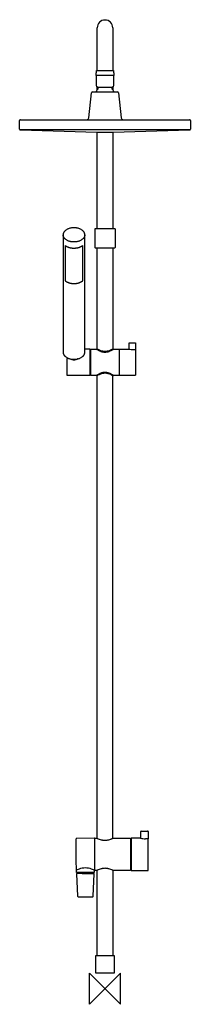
# Model space of a CAD drawing. Header units: millimetres. Extents: x -110 to 110, y -20 to 1247.
import ezdxf

# ---------------------------------------------------------------- set-up
doc = ezdxf.new("R2010")
doc.units = ezdxf.units.MM
doc.header["$MEASUREMENT"] = 0
doc.layers.add('ORIGIN', color=6, linetype='Continuous')
doc.layers.add('PLANNING', color=1, linetype='Continuous')

# ---------------------------------------------------------------- blocks, each defined once
blk = doc.blocks.new('130016_F')
at = {"layer": 'ORIGIN'}
for p, q in [((20, 20), (-20, -20)), ((-20, -20), (-20, 20)), ((-20, 20), (20, -20)), ((20, -20), (20, 20))]:
    blk.add_line(p, q, dxfattribs=at)
at = {"layer": 'PLANNING'}
for p, q in [((-11.5, 1175.2), (-11.5, 1162.4)), ((11.5, 1162.4), (11.5, 1175.2)), ((-16.1, 1154.4), (16.1, 1154.4)), ((-11.5, 1162.4), (-11.1, 1161.6)), ((-11.1, 1161.6), (-9.2, 1160.1)), ((-10, 1156.9), (-10, 1160.7)), ((-9.2, 1160.1), (9.2, 1160.1)), ((-9, 1157.9), (-9, 1160.1)), ((9, 1160.1), (9, 1157.9)), ((9.2, 1160.1), (11.1, 1161.6)), ((10, 1160.7), (10, 1156.9)), ((11.1, 1161.6), (11.5, 1162.4)), ((-20.8, 1120.7), (-17.6, 1153)), ((17.6, 1153), (20.8, 1120.7)), ((-110, 1106.3), (-110, 1117.4)), ((-109, 1118.4), (109, 1118.4)), ((110, 1117.4), (110, 1106.3)), ((109.1, 1105.3), (-109.1, 1105.3)), ((-109, 1105.3), (-10.4, 1102.4)), ((10.4, 1102.4), (109, 1105.3)), ((-10.4, 1102.4), (10.4, 1102.4)), ((-13, 977.8), (-13, 953.8)), ((13, 977.8), (13, 953.8)), ((-54, 970.3), (-54, 819.1)), ((-26, 819.1), (-26, 970.3)), ((-51.5, 956.6), (-51.5, 911.4)), ((-28.5, 911.4), (-28.5, 956.6)), ((46.5, 202.8), (55, 203)), ((-13.9, 193.7), (-36.8, 193.5)), ((-13.3, 157.8), (-13.3, 193.2)), ((-13.3, 193), (-13, 193)), ((-13, 193.4), (-12.7, 193.7)), ((-13, 152.5), (-13, 193.4)), ((-12.7, 193.7), (-10.1, 193.7)), ((10.1, 193.7), (32.7, 193.7)), ((32.7, 193.7), (33, 193.4)), ((33, 193.4), (33, 152.5)), ((33.6, 193.4), (33.6, 152.5)), ((46, 193.7), (33.9, 193.7)), ((46, 193.7), (46, 202.3)), ((55.3, 193.1), (52, 193.1)), ((55.5, 202.5), (55.6, 192.8)), ((55.6, 152.5), (55.6, 192.8)), ((-36.8, 149.8), (-36.8, 152.2)), ((-13.8, 152.2), (-13.8, 149.8)), ((-13.3, 153), (-13.3, 157.7)), ((-13.3, 153), (-13, 153)), ((-12.7, 152.2), (-13, 152.5)), ((-10.3, 152.2), (-12.7, 152.2)), ((-10.3, 152), (-10.3, 152.3)), ((10.3, 152.3), (10.3, 152)), ((32.7, 152.2), (10.3, 152.2)), ((33, 152.5), (32.7, 152.2)), ((33.9, 152.2), (55.3, 152.2)), ((-36.8, 148), (-35.3, 119)), ((-14.1, 149.5), (-36.5, 149.5)), ((-29.6, 148.5), (-36.3, 148.5)), ((-35.9, 149.5), (-35.8, 149.5)), ((-35.9, 149.5), (-35.9, 149.5)), ((-35.9, 149.5), (-35.9, 149.5)), ((-35.6, 149.2), (-35.6, 148.5)), ((-15.3, 119), (-13.8, 148)), ((-15, 149.2), (-15, 148.5)), ((-10.3, 150.6), (-10.3, 152)), ((-10.3, 43.3), (-10.3, 150.6)), ((10.3, 152), (10.3, 150.6)), ((10.3, 150.6), (10.3, 43.3)), ((-34.4, 118.5), (-32.2, 118.5)), ((-18.3, 118.5), (-15.8, 118.5)), ((-12, 42.7), (-11.7, 43)), ((-12, 20.3), (-12, 42.7)), ((-11.7, 43), (11.7, 43)), ((-10.3, 43.3), (-10.3, 43.3)), ((-10, 43), (-10.3, 43.3)), ((10.3, 43.3), (10, 43)), ((11.7, 43), (12, 42.7)), ((12, 42.7), (12, 20.3)), ((-11.7, 20), (-12, 20.3)), ((11.7, 20), (-11.7, 20)), ((12, 20.3), (11.7, 20))]:
    blk.add_line(p, q, dxfattribs=at)
for centre, radius, start, end in [((0, 1236.7), 10, 360, 180), ((-11.3, 1175.2), 0.2, 117.9066, 180.0003), ((11.3, 1175.2), 0.2, 0, 62.0934), ((-16.1, 1152.9), 1.5, 90, 174.447), ((-4.7, 1152.4), 7, 128.2132, 163.3985), ((4.7, 1152.4), 7, 16.6015, 51.7868), ((16.1, 1152.9), 1.5, 5.553, 90), ((-109, 1117.4), 1, 90, 180), ((-23.3, 1120.9), 2.5, 271.208, 354.447), ((23.3, 1120.9), 2.5, 185.553, 268.792), ((109, 1117.4), 1, 360, 90), ((-109, 1106.3), 1, 180, 266.8743), ((109, 1106.3), 1, 273.1257, 360), ((-12.5, 977.8), 0.5, 90.0001, 180), ((12.5, 977.8), 0.5, 0, 89.9999), ((-12.5, 953.8), 0.5, 180.0001, 269.9999), ((12.5, 953.8), 0.5, 270.0001, 359.9999), ((46.5, 202.3), 0.503, 90.9525, 179.6356), ((55, 202.5), 0.504, 0.5823, 91.3834), ((429.5, 176.3), 467.2, 177.9481, 180.4094), ((-13.9, 193.2), 0.597, 4.4806, 90.5), ((33.9, 193.4), 0.3, 89.9999, 180), ((52, 222), 28.9, 257.899, 270), ((55.3, 192.8), 0.31, 0, 90), ((1358.1, 183), 1395.7, 180.4094, 181.2331), ((-37.1, 152.2), 0.3, 360, 76.7769), ((-13.5, 152.2), 0.3, 112.023, 180), ((-13.8, 153), 0.5, 291.9505, 0), ((33.9, 152.5), 0.3, 180.0001, 270), ((55.3, 152.5), 0.3, 269.9999, 0), ((-36.5, 149.8), 0.3, 180, 266.2112), ((-36.3, 148), 0.5, 89.9931, 182.8621), ((-35.9, 149.2), 0.3, 0, 83.7852), ((-24.2, 13317.9), 13169.4, 269.97648, 270.04304), ((-14.7, 149.2), 0.3, 96.2148, 180), ((-14.3, 148), 0.5, 357.1018, 90.043), ((-14.1, 149.8), 0.324, 269.998, 355.8019), ((-34.8, 119), 0.5, 182.8621, 269.9708), ((-24.3, 20728.9), 20610.4, 269.97082, 270.0166), ((-15.8, 119), 0.516, 270.0349, 355.443)]:
    blk.add_arc(centre, radius, start, end, dxfattribs=at)
for points, degree in [([(-10, 1181.7), (-10, 1209.2), (-10, 1236.7)], 2), ([(10, 1236.7), (10, 1209.2), (10, 1181.7)], 2), ([(-11.5, 1176.4), (-11.1, 1179), (-10.8, 1181.7)], 2), ([(-10.8, 1181.7), (0, 1181.7), (10.8, 1181.7)], 2), ([(10.8, 1181.7), (11.1, 1179), (11.5, 1176.4)], 2), ([(-11.5, 1175.4), (-11.5, 1175.9), (-11.5, 1176.4)], 2), ([(11.5, 1175.4), (0, 1175.4), (-11.5, 1175.4)], 2), ([(11.5, 1176.4), (11.5, 1175.9), (11.5, 1175.4)], 2), ([(-10, 978.3), (-10, 1040.3), (-10, 1102.4)], 2), ([(10, 1102.4), (10, 1040.3), (10, 978.3)], 2), ([(-12.5, 978.3), (0, 978.3), (12.5, 978.3)], 2), ([(12.5, 953.3), (0, 953.3), (-12.5, 953.3)], 2), ([(-10, 823.6), (-10, 888.4), (-10, 953.3)], 2), ([(10, 953.3), (10, 888.4), (10, 823.6)], 2), ([(31.1, 823.2), (31.1, 827.1), (31.1, 830.9)], 2), ([(31.3, 831.1), (35.1, 831.2), (38.9, 831.3)], 2), ([(39.1, 831.1), (39.1, 826.8), (39.1, 822.5)], 2), ([(-49, 811), (-49, 800.4), (-49, 789.8)], 2), ([(-19.3, 823), (-22.6, 823), (-26, 823)], 2), ([(-19, 789.8), (-19, 806.3), (-19, 822.8)], 2), ([(-18.3, 822.3), (-18.7, 822.3), (-19, 822.3)], 2), ([(-18.3, 823.3), (-14.6, 823.3), (-11, 823.3)], 2), ([(-18.3, 789.3), (-18.3, 806.3), (-18.3, 823.3)], 2), ([(-11, 823.3), (-11, 823.4), (-11, 823.6)], 2), ([(-11, 823.6), (-10.5, 823.6), (-10, 823.6)], 2), ([(10, 823.6), (10, 823.6), (10, 823.6)], 2), ([(10, 823.6), (10.5, 823.6), (11, 823.6)], 2), ([(11, 823.6), (11, 823.4), (11, 823.3)], 2), ([(11, 823.3), (14.6, 823.3), (18.3, 823.3)], 2), ([(18.3, 823.3), (24.6, 823.3), (31, 823.3)], 2), ([(18.3, 823.3), (18.3, 806.3), (18.3, 789.3)], 2), ([(35.1, 822.8), (36.9, 822.8), (38.8, 822.8)], 2), ([(39.1, 822.5), (39.1, 806), (39.1, 789.6)], 2), ([(-48.7, 789.5), (-34, 789.5), (-19.3, 789.5)], 2), ([(-19, 790.3), (-18.7, 790.3), (-18.3, 790.3)], 2), ([(-11, 789.3), (-14.6, 789.3), (-18.3, 789.3)], 2), ([(-11, 788.9), (-11, 789.1), (-11, 789.3)], 2), ([(-10, 788.9), (-10.5, 788.9), (-11, 788.9)], 2), ([(-9.9, 193.7), (-10, 491.3), (-10, 788.9)], 2), ([(10.1, 193.7), (10, 491.3), (10, 788.9)], 2), ([(11, 788.9), (10.5, 788.9), (10, 788.9)], 2), ([(18.3, 789.3), (14.6, 789.3), (11, 789.3)], 2), ([(11, 789.3), (11, 789.1), (11, 788.9)], 2), ([(38.8, 789.3), (28.5, 789.3), (18.3, 789.3)], 2), ([(-13.8, 152.6), (-13.7, 152.5), (-13.6, 152.5), (-13.6, 152.5)], 3)]:
    blk.add_open_spline(points, degree=degree, dxfattribs=at)
for points, weights in [([(-40, 979.4), (-54, 979.4), (-54, 970.3)], [1, 0.707106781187, 1]), ([(-26, 970.3), (-26, 979.4), (-40, 979.4)], [1, 0.707106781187, 1]), ([(-40, 961.1), (-54, 961.1), (-54, 970.3)], [1, 0.707106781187, 1]), ([(-26, 970.3), (-26, 961.1), (-40, 961.1)], [1, 0.707106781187, 1]), ([(-40, 952.8), (-47.3, 952.8), (-51.5, 956.6)], [1, 0.822154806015, 0.860285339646]), ([(-28.5, 956.6), (-32.7, 952.8), (-40, 952.8)], [0.860285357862, 0.822154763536, 1]), ([(-51.5, 911.4), (-47.3, 907.6), (-40, 907.6)], [0.860285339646, 0.822154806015, 1]), ([(-40, 907.6), (-32.7, 907.6), (-28.5, 911.4)], [1, 0.822154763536, 0.860285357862]), ([(31.1, 830.9), (31.1, 831.1), (31.3, 831.1)], [1, 0.71627898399, 1]), ([(-54, 819.1), (-54, 810.1), (-40, 810.1)], [1, 0.707106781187, 1]), ([(-48.7, 811.5), (-49, 811.3), (-49, 811)], [1, 0.84123263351, 1]), ([(-40, 810.1), (-26, 810.1), (-26, 819.1)], [1, 0.707106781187, 1]), ([(38.8, 822.8), (39.1, 822.8), (39.1, 822.5)], [1, 0.717812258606, 1]), ([(-49, 789.8), (-49, 789.5), (-48.7, 789.5)], [1, 0.707109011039, 1]), ([(-19.3, 789.5), (-19, 789.5), (-19, 789.8)], [1, 0.707491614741, 1]), ([(39.1, 789.6), (39.1, 789.3), (38.8, 789.3)], [1, 0.707107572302, 1])]:
    blk.add_rational_spline(points, weights, degree=2, dxfattribs=at)
for points, knots in [([(38.9, 831.3), (38.9, 831.3), (38.9, 831.3), (39, 831.2), (39, 831.2), (39.1, 831.2), (39.1, 831.1), (39.1, 831.1), (39.1, 831.1)], [15.5954097, 15.5954097, 15.5954097, 15.5954097, 15.6358618, 15.6776922, 15.758758, 15.8408875, 15.88079, 15.9149608, 15.9149608, 15.9149608, 15.9149608]), ([(-47.5, 811.5), (-47.6, 811.5), (-47.9, 811.5), (-48.2, 811.5), (-48.5, 811.5), (-48.6, 811.5), (-48.7, 811.5), (-48.7, 811.5), (-48.7, 811.5)], [-1.779535, -1.779535, -1.779535, -1.779535, -1.556254, -0.815244, -0.786826, -0.660408, -0.610474, -0.555185, -0.555185, -0.555185, -0.555185]), ([(-11, 823.3), (-10.9, 823.2), (-10.6, 823), (-10.1, 822.7), (-9.2, 822.2), (-8, 821.5), (-6.6, 820.9), (-5.5, 820.4), (-4.5, 820.1), (-3.7, 819.8), (-2.2, 819.5), (-0.5, 819.3), (1.3, 819.4), (2.6, 819.6), (3.9, 819.9), (5.3, 820.3), (6.7, 820.9), (8.1, 821.6), (9.3, 822.2), (10.1, 822.7), (10.6, 823), (10.9, 823.2), (11, 823.3)], [673.199409, 673.199409, 673.199409, 673.199409, 673.594315, 674.132216, 675.017521, 676.682822, 678.153626, 679.68613, 680.497113, 681.122469, 682.407297, 685.047261, 686.27013, 687.58821, 688.971529, 690.404976, 691.928097, 693.479684, 695.070063, 695.954432, 696.437753, 696.882032, 696.882032, 696.882032, 696.882032]), ([(-10, 823.6), (-9.4, 823.3), (-8.3, 822.7), (-6.4, 821.8), (-4.9, 821.2), (-3.3, 820.8), (-1.8, 820.5), (0, 820.4), (1.9, 820.5), (3.3, 820.8), (4.9, 821.2), (6.5, 821.8), (8.3, 822.7), (9.4, 823.3), (10, 823.6)], [674.548951, 674.548951, 674.548951, 674.548951, 676.757381, 678.169736, 680.70775, 681.826246, 682.988769, 685.188756, 687.390943, 688.553341, 689.668248, 692.191574, 693.596911, 695.777791, 695.777791, 695.777791, 695.777791]), ([(31, 823.3), (31, 823.3), (31.4, 823.2), (33, 822.9), (34, 822.8), (35.1, 822.8)], [12.6999999, 12.6999999, 12.6999999, 12.6999999, 12.9499999, 12.9499999, 13.1999999, 13.1999999, 13.1999999, 13.1999999]), ([(-35, 810.7), (-35.2, 810.6), (-35.8, 810.2), (-36.9, 809.7), (-38.5, 809.2), (-40, 809.1), (-41.5, 809.2), (-43.1, 809.7), (-44.2, 810.2), (-44.8, 810.6), (-45, 810.7)], [-15.951071, -15.951071, -15.951071, -15.951071, -15.372331, -13.720946, -12.157096, -10.642717, -9.128108, -7.565476, -5.914639, -5.336508, -5.336508, -5.336508, -5.336508]), ([(11, 789.3), (10.9, 789.3), (10.6, 789.5), (10.1, 789.8), (9.3, 790.3), (8.1, 791), (6.7, 791.7), (5.3, 792.2), (3.9, 792.7), (2.6, 793), (1.3, 793.2), (-0.5, 793.2), (-2.2, 793.1), (-3.7, 792.7), (-4.5, 792.5), (-5.5, 792.1), (-6.6, 791.7), (-8, 791), (-9.2, 790.3), (-10.1, 789.8), (-10.6, 789.5), (-10.9, 789.3), (-11, 789.3)], [745.482034, 745.482034, 745.482034, 745.482034, 745.926313, 746.409634, 747.294003, 748.884382, 750.435969, 751.95909, 753.392537, 754.775856, 756.093936, 757.316805, 759.956768, 761.241597, 761.866953, 762.677936, 764.21044, 765.681243, 767.346545, 768.23185, 768.769751, 769.164657, 769.164657, 769.164657, 769.164657]), ([(10, 788.9), (9.8, 789.1), (8.9, 789.6), (7.2, 790.4), (5.3, 791.2), (3.7, 791.6), (2.2, 792), (0.2, 792.2), (-2.1, 792), (-4.5, 791.5), (-6.5, 790.7), (-8.3, 789.9), (-9.4, 789.3), (-10, 788.9)], [1218.227836, 1218.227836, 1218.227836, 1218.227836, 1219.056374, 1221.256518, 1223.846743, 1225.124992, 1226.271896, 1228.660164, 1230.867243, 1233.332702, 1235.855049, 1237.260279, 1239.456792, 1239.456792, 1239.456792, 1239.456792]), ([(-36.8, 193.5), (-36.9, 193.5), (-36.9, 193.5), (-37.1, 193.5), (-37.2, 193.5), (-37.3, 193.3), (-37.3, 193.2), (-37.3, 193.1), (-37.3, 193.1)], [60.0662647, 60.0662647, 60.0662647, 60.0662647, 60.1970024, 60.2970575, 60.4709759, 60.6455454, 60.7445262, 60.8741996, 60.8741996, 60.8741996, 60.8741996]), ([(-10.1, 193.7), (-9.3, 193.3), (-7.6, 192.6), (-5.4, 191.9), (-3.7, 191.5), (-2, 191.2), (0, 191.1), (2, 191.2), (3.6, 191.5), (5.3, 191.8), (7, 192.4), (8.5, 193), (9.3, 193.4), (9.8, 193.6), (10, 193.7), (10.1, 193.7)], [573.923222, 573.923222, 573.923222, 573.923222, 576.722145, 579.444238, 580.727171, 582.078522, 584.472555, 586.863714, 588.019213, 589.302959, 592.05068, 593.437872, 594.200642, 594.611385, 594.977799, 594.977799, 594.977799, 594.977799]), ([(-37.3, 152.9), (-37.3, 152.9), (-37.3, 152.8), (-37.3, 152.6), (-37.2, 152.5), (-37.1, 152.5), (-37.1, 152.5), (-37, 152.5)], [101.0083824, 101.0083824, 101.0083824, 101.0083824, 101.1945714, 101.3384186, 101.4656354, 101.533493, 101.6075283, 101.6075283, 101.6075283, 101.6075283]), ([(-37, 152.5), (-37, 152.5), (-37, 152.5), (-37, 152.5), (-37, 152.5), (-37, 152.5), (-36.9, 152.6), (-36.8, 152.6)], [101.6075283, 101.6075283, 101.6075283, 101.6075283, 101.6296492, 101.6296492, 101.8842148, 101.8842148, 102.1387785, 102.1387785, 102.1387785, 102.1387785]), ([(-36.8, 152.6), (-36.2, 152.9), (-34.7, 153.7), (-31.7, 154.9), (-30.5, 155.3), (-28, 155.8), (-26.7, 155.9), (-25.3, 155.9)], [102.138778, 102.138778, 102.138778, 102.138778, 102.638778, 102.638778, 102.888778, 102.888778, 103.138778, 103.138778, 103.138778, 103.138778]), ([(-25.3, 155.9), (-23.9, 155.9), (-22.6, 155.8), (-20.1, 155.3), (-18.9, 154.9), (-15.9, 153.7), (-14.4, 152.9), (-13.8, 152.6)], [103.138778, 103.138778, 103.138778, 103.138778, 103.388778, 103.388778, 103.638778, 103.638778, 104.138778, 104.138778, 104.138778, 104.138778]), ([(10.3, 152.2), (10.1, 152.4), (9.2, 152.8), (7.4, 153.6), (5.4, 154.3), (3.7, 154.7), (2.1, 154.9), (0, 155.1), (-2, 154.9), (-3.7, 154.7), (-5.4, 154.3), (-7.4, 153.6), (-9.2, 152.8), (-10.1, 152.4), (-10.3, 152.2)], [505.603992, 505.603992, 505.603992, 505.603992, 506.416209, 508.624112, 511.439807, 512.755891, 513.938399, 516.390601, 518.849705, 520.041808, 521.370649, 524.193518, 526.407232, 527.226492, 527.226492, 527.226492, 527.226492])]:
    blk.add_open_spline(points, degree=3, knots=knots, dxfattribs=at)
blk.add_rational_spline([(-19, 822.8), (-19, 822.9), (-19.1, 822.9), (-19.1, 823), (-19.3, 823)], [1, 0.923775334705, 1, 0.923775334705, 1], degree=2, knots=[84.5264282, 84.5264282, 84.5264282, 84.7227775, 84.7227775, 84.9191268, 84.9191268, 84.9191268], dxfattribs=at)

msp = doc.modelspace()

# ---------------------------------------------------------------- block references
msp.add_blockref('130016_F', (0, 0))

doc.saveas('drawing.dxf')
